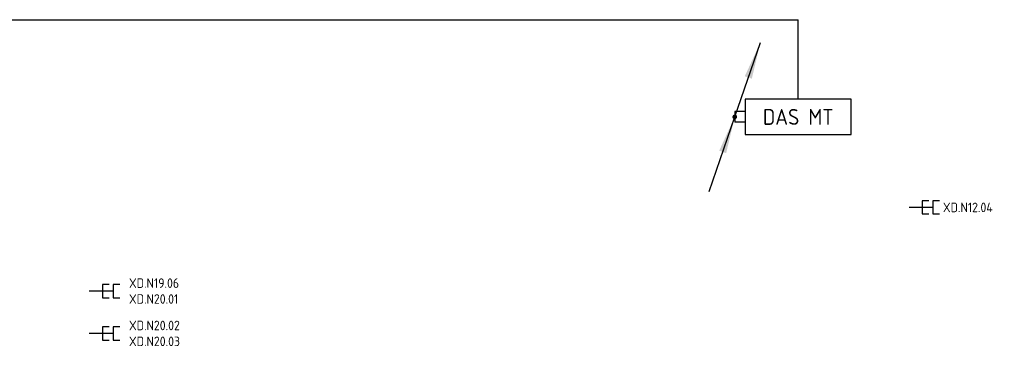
# Model space of a CAD drawing. Header units: millimetres. Extents: x 86099 to 132876, y 140700 to 175500.
# Tile 2 of 8: x 95405 to 104711, y 141783 to 144868. Entities that reach past the tile are written whole.
import ezdxf
from ezdxf.enums import TextEntityAlignment as Align

# ---------------------------------------------------------------- set-up
doc = ezdxf.new("R2010")
doc.units = ezdxf.units.MM
doc.header["$LTSCALE"] = 50
doc.header["$PDMODE"] = 1
for name, color, linetype in [('EB6441--_ATTRIB', 2, 'Continuous'), ('EB6453--_ATTRIB', 2, 'Continuous'), ('EL6441--_DATACOM', 3, 'Continuous'), ('EL6453--_DAS', 3, 'Continuous'), ('stijgpunt', 7, 'Continuous')]:
    doc.layers.add(name, color=color, linetype=linetype)
doc.styles.add('ISO', font='ISO')
doc.styles.add('NORATT', font='isocp.shx')
doc.linetypes.add('DAS_LCF12', pattern='A,15,-3,["DAS-LCF12",ISO,S=1,R=0,X=0,Y=-0.6],-8', length=26)
doc.linetypes.add('DAS_LCF78', pattern='A,15,-3,["DAS-LCF78",ISO,S=1,R=0,X=0,Y=-0.6],-8', length=26)

# ---------------------------------------------------------------- blocks, each defined once
blk = doc.blocks.new('ES6453091')
blk.add_lwpolyline([(-6, -2), (6, -2), (6, 2), (-6, 2)], close=True)
blk.add_point((-7.5, -2))
at = {"color": 1, "style": 'NORATT', "flags": 8}
blk.add_attdef('CODE', text='', height=1.8, dxfattribs=at).set_placement((0, 0), align=Align.MIDDLE)
at = {"style": 'NORATT'}
for tag, flags, p in [('PUNT', 8, (0, -3.5)), ('COM_CODE', 8, (0, -6)), ('RUIMTE', 9, (0, -8.5))]:
    blk.add_attdef(tag, text='', height=1.8, dxfattribs=dict(at, flags=flags)).set_placement(p, align=Align.MIDDLE_CENTER)
blk = doc.blocks.new('UTIL1D06')
at = {"color": 2}
for p, q in [((0, 0), (3.88, 11.25)), ((-3.88, -11.25), (0, 0))]:
    blk.add_line(p, q, dxfattribs=at)
at = {"color": 2, "const_width": 0.35}
blk.add_lwpolyline([(-0.18, 0, 1), (0.18, 0, 1)], format="xyb", close=True, dxfattribs=at)
at = {"color": 2}
for points in [[(3.88, 11.25), (1.52, 6.14), (2.58, 5.77)], [(0, 0), (-2.35, -5.11), (-1.3, -5.48)]]:
    blk.add_solid(points, dxfattribs=at)
blk = doc.blocks.new('A$C77070858')
at = {"layer": 'stijgpunt', "xscale": 50, "yscale": 50, "zscale": 50}
blk.add_blockref('UTIL1D06', (-3420.8, 202.7), dxfattribs=at)
blk = doc.blocks.new('ES1113521')
at = {"color": 0}
blk.add_line((0, 1.5), (0, -3), dxfattribs=at)
for points in [[(-1.25, 2.75), (-1.25, 1.5), (1.25, 1.5), (1.25, 2.75)], [(-1.25, 0.75), (-1.25, -0.5), (1.25, -0.5), (1.25, 0.75)]]:
    blk.add_lwpolyline(points, dxfattribs=at)
at = {"color": 0, "style": 'NORATT'}
for tag, flags, p in [('DATA_CODE', 8, (6.5, 4.5)), ('NUMMER1', 8, (-1.5, 4.5)), ('NUMMER', 8, (1.5, 4.5)), ('RUIMTE', 9, (9, 4.5)), ('PUNT', 8, (4, 4.5))]:
    blk.add_attdef(tag, text='', height=1.8, rotation=90, dxfattribs=dict(at, flags=flags)).set_placement(p, align=Align.MIDDLE_LEFT)
at = {"color": 0, "style": 'NORATT', "flags": 11}
blk.add_attdef('CODE', text='', height=1.8, dxfattribs=at).set_placement((0, 0), align=Align.MIDDLE_CENTER)

msp = doc.modelspace()

# ---------------------------------------------------------------- linework, layer by layer
at = {"layer": 'EL6453--_DAS', "color": 6, "linetype": 'DAS_LCF12'}
for p, q in [((91520.8, 144867.8), (102763, 144867.8)), ((102763, 144116.7), (102763, 144867.8)), ((102263, 144000), (102163, 144000)), ((102163, 144000), (102163, 143900))]:
    msp.add_line(p, q, dxfattribs=at)
at = {"layer": 'EL6453--_DAS', "color": 6, "linetype": 'DAS_LCF78'}
msp.add_line((102263, 143900), (102163, 143900), dxfattribs=at)

# ---------------------------------------------------------------- block references
at = {"layer": 'EL6441--_DATACOM'}
ref = msp.add_blockref('ES1113521', (103960.2, 143095.7), dxfattribs=dict(at, xscale=50, yscale=50, zscale=50, rotation=270))
ref.add_attrib('NUMMER', 'XD.N12.04', dxfattribs={"layer": 'EB6441--_ATTRIB', "color": 1, "height": 90, "rotation": -360, "style": 'NORATT', "flags": 8}).set_placement((104130, 143095), align=Align.MIDDLE_LEFT)
ref = msp.add_blockref('ES1113521', (96212.5, 142305), dxfattribs=dict(at, xscale=50, yscale=50, zscale=50, rotation=270))
ref.add_attrib('NUMMER', 'XD.N20.01', dxfattribs={"layer": 'EB6441--_ATTRIB', "color": 1, "height": 90, "style": 'NORATT', "flags": 8}).set_placement((96437.5, 142230), align=Align.MIDDLE_LEFT)
ref.add_attrib('NUMMER1', 'XD.N19.06', dxfattribs={"layer": 'EB6441--_ATTRIB', "color": 1, "height": 90, "style": 'NORATT', "flags": 8}).set_placement((96437.5, 142380), align=Align.MIDDLE_LEFT)
ref = msp.add_blockref('ES1113521', (96212.5, 141905), dxfattribs=dict(at, xscale=50, yscale=50, zscale=50, rotation=270))
ref.add_attrib('NUMMER', 'XD.N20.03', dxfattribs={"layer": 'EB6441--_ATTRIB', "color": 1, "height": 90, "style": 'NORATT', "flags": 8}).set_placement((96437.5, 141830), align=Align.MIDDLE_LEFT)
ref.add_attrib('NUMMER1', 'XD.N20.02', dxfattribs={"layer": 'EB6441--_ATTRIB', "color": 1, "height": 90, "style": 'NORATT', "flags": 8}).set_placement((96437.5, 141980), align=Align.MIDDLE_LEFT)
at = {"layer": 'EL6453--_DAS', "color": 6, "linetype": 'DAS_LCF12', "xscale": 1.25, "yscale": 1.25, "zscale": 1.25}
msp.add_blockref('A$C77070858', (106439, 143696.6), dxfattribs=at)
at = {"layer": 'EL6453--_DAS'}
ref = msp.add_blockref('ES6453091', (102763, 143950), dxfattribs=dict(at, xscale=83.33333333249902, yscale=83.33333333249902, zscale=83.33333333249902))
ref.add_attrib('CODE', 'DAS MT', dxfattribs={"layer": 'EB6453--_ATTRIB', "color": 1, "height": 150, "style": 'NORATT', "flags": 8}).set_placement((102763, 143950), align=Align.MIDDLE)

doc.saveas('drawing.dxf')
